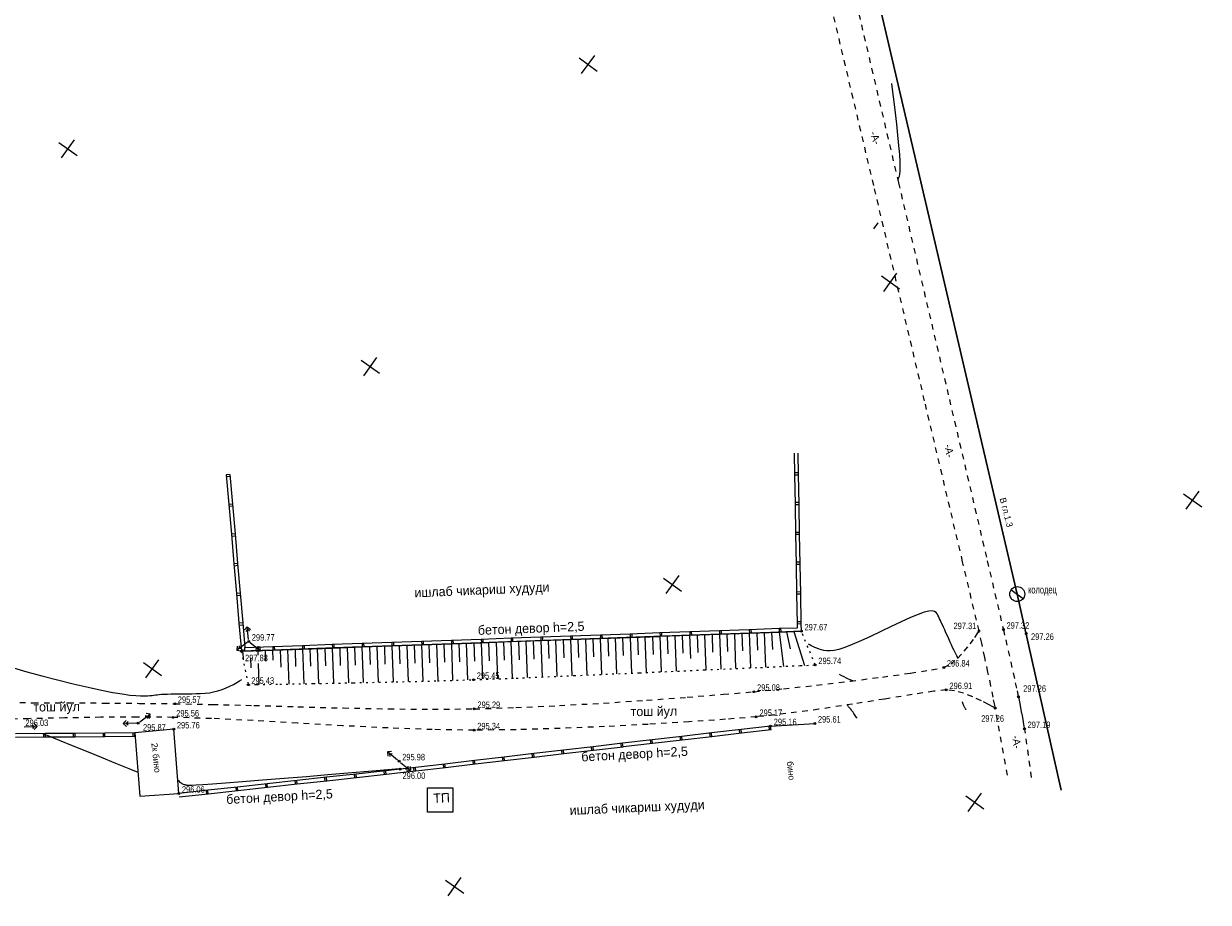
# Model space of a CAD drawing. Extents: x 2931 to 5026, y -2784 to 809.
# Tile 131 of 170: x 3434 to 3752, y -445 to -209. Entities that reach past the tile are written whole.
import ezdxf

# ---------------------------------------------------------------- set-up
doc = ezdxf.new("R2010")
doc.units = 0
doc.header["$MEASUREMENT"] = 0
for name, pattern in [('CONTI', [0]), ('STROT', [1.7, 0.5, -1.2]), ('Д_ТРОТ_ТРУБА', [3, 1.5, -1.5]), ('ДОРОГИ_СТРОЯЩ', [9, 8, -1])]:
    doc.linetypes.add(name, pattern=pattern)
for name, color, linetype in [('(007) Здания', 7, 'Continuous'), ('(014) Водопровод', 5, 'ИК_Водопровод -------в--------'), ('(025) Дорога', 7, 'Continuous'), ('GORIZDEFAULT', 32, 'CONTI'), ('OTKOSDEFAULT', 32, 'CONTI'), ('PI_OTDEFAULT', 172, 'CONTI'), ('PI_TTDEFAULT', 5, 'CONTI'), ('SETKR', 2, 'CONTI'), ('SIT_LDEFAULT', 250, 'CONTI'), ('USLZNDEFAULT', 250, 'CONTI')]:
    doc.layers.add(name, color=color, linetype=linetype)
doc.styles.add('BM-431', font='txt')
doc.styles.add('P-131', font='txt')
doc.styles.add('SHRFT', font='TXT', dxfattribs={"width": 0.75})
doc.linetypes.add('ИК_Водопровод -------в--------', pattern='A,9,-0.6,["В",Standard,S=1.2,R=0,X=0,Y=-0.6],-1.2', length=10.8)

# ---------------------------------------------------------------- blocks, each defined once
blk = doc.blocks.new('BL_333')
at = {"color": 0}
for p, q in [((-3, 0), (3, 0)), ((0, -3), (0, 3))]:
    blk.add_line(p, q, dxfattribs=at)
blk = doc.blocks.new('BL_49')
at = {"color": 0}
blk.add_line((-1, 0), (1, 0), dxfattribs=at)
blk.add_circle((0, 0), 1, dxfattribs=at)
blk = doc.blocks.new('bstrtthtytt434')
at = {"layer": '(007) Здания'}
for p, q in [((3474.56, 325.68), (3464.08, 324.69)), ((3464.08, 324.69), (3465.44, 307.73)), ((3475.9, 308.43), (3474.56, 325.68)), ((3634.74, 326.54), (3646.59, 327.25)), ((3465.44, 307.73), (3475.9, 308.43))]:
    blk.add_line(p, q, dxfattribs=at)
blk.add_lwpolyline([(3542.69, 309.99), (3549.45, 309.99), (3549.45, 303.46), (3542.69, 303.46)], close=True, dxfattribs=at)
at = {"layer": '(025) Дорога', "linetype": 'Д_ТРОТ_ТРУБА'}
for points in [[(3698.3, 313.34), (3694.88, 332.15), (3694.45, 334.26), (3693.83, 337.35), (3693.06, 341.03), (3692.23, 344.96), (3691.4, 348.75), (3690.66, 352.06), (3686.27, 370.65), (3676.06, 413.86), (3662.4, 471.68), (3647.66, 534.09), (3634.2, 591.06), (3624.38, 632.59), (3620.58, 648.66)], [(3627.17, 650.77), (3630.98, 634.56), (3640.81, 592.68), (3654.29, 535.24), (3669.05, 472.38), (3682.7, 414.21), (3692.88, 370.85), (3697.2, 352.44), (3697.83, 349.7), (3698.5, 346.73), (3699.18, 343.72), (3699.82, 340.8), (3700.4, 338.17), (3700.87, 335.97), (3701.22, 334.39), (3701.5, 333.01), (3701.81, 331.43), (3702.12, 329.8), (3702.41, 328.27), (3702.64, 326.99), (3702.8, 326.1), (3704.87, 311.42)], [(3427.22, 332.87), (3436.74, 332.81), (3446.25, 332.77), (3455.77, 332.72), (3465.28, 332.64), (3474.8, 332.54), (3484.93, 332.35), (3496.07, 332.06), (3507.88, 331.72), (3520.03, 331.39), (3532.19, 331.15), (3544.03, 331.05), (3555.2, 331.16), (3566.35, 331.5), (3578.05, 332.03), (3589.89, 332.71), (3601.45, 333.48), (3612.32, 334.28), (3622.06, 335.07), (3630.27, 335.76), (3638.23, 336.54), (3647.08, 337.52), (3656.14, 338.6), (3664.75, 339.71), (3672.25, 340.75), (3677.95, 341.64), (3681.2, 342.28), (3683.06, 343.18), (3684.93, 344.72), (3686.7, 346.61), (3688.27, 348.57), (3689.52, 350.32), (3690.36, 351.57), (3690.66, 352.06)], [(3695.04, 331.36), (3694.55, 331.64), (3693.23, 332.36), (3691.3, 333.33), (3688.98, 334.39), (3686.5, 335.34), (3684.05, 336.02), (3681.88, 336.24), (3678.51, 335.87), (3672.76, 334.99), (3665.27, 333.78), (3656.69, 332.43), (3647.67, 331.05), (3638.85, 329.87), (3630.89, 329.02), (3622.64, 328.36), (3612.82, 327.67), (3601.86, 327), (3590.19, 326.39), (3578.23, 325.9), (3566.41, 325.56), (3555.16, 325.42), (3543.93, 325.59), (3532.07, 326.02), (3519.88, 326.64), (3507.72, 327.34), (3495.86, 328.02), (3484.65, 328.56), (3474.38, 328.88), (3464.68, 328.96), (3454.99, 328.89), (3445.3, 328.72), (3435.6, 328.51), (3425.91, 328.3)]]:
    blk.add_lwpolyline(points, dxfattribs=at)
at = {"color": 5, "linetype": 'ИК_Водопровод -------в--------', "lineweight": 30}
blk.add_lwpolyline([(3595.43, 750.23), (3626.78, 669.33), (3633.78, 649.25), (3700.92, 361.96), (3712.75, 309.29)], dxfattribs=at)
at = {"layer": 'GORIZDEFAULT', "color": 32}
for points in [[(3668.89, 473.05), (3669.05, 473.49), (3669.16, 473.77), (3669.29, 474.15), (3669.39, 474.69), (3669.47, 475.49), (3669.51, 476.58), (3669.48, 478.06), (3669.37, 479.99), (3669.17, 482.39), (3668.9, 485.16), (3668.57, 488.14), (3668.22, 491.17), (3667.87, 494.1), (3667.55, 496.76), (3667.27, 499.01)], [(3662.45, 460.06), (3663.58, 461.62)], [(3685.06, 344.86), (3685.02, 344.94), (3684.67, 345.43), (3683.87, 347.02), (3683.59, 347.62), (3683.27, 348.32), (3682.92, 349.09), (3682.55, 349.92), (3682.17, 350.75), (3681.8, 351.57), (3681.45, 352.35), (3681.11, 353.06), (3680.82, 353.71), (3680.55, 354.3), (3680.29, 354.84), (3680.06, 355.33), (3679.84, 355.82), (3679.62, 356.27), (3679.41, 356.7), (3679.13, 357.06), (3678.72, 357.33), (3678.09, 357.46), (3677.21, 357.4), (3675.97, 357.09), (3674.33, 356.52), (3672.24, 355.64), (3669.79, 354.52), (3667.11, 353.26), (3664.33, 351.93), (3661.58, 350.62), (3658.97, 349.41), (3656.64, 348.4), (3654.68, 347.64), (3653.07, 347.13), (3651.76, 346.82), (3650.69, 346.7), (3649.8, 346.7), (3649.05, 346.8), (3648.39, 346.98), (3647.74, 347.18), (3647.15, 347.42), (3646.59, 347.65), (3646.09, 347.89), (3645.63, 348.11), (3645.24, 348.32), (3644.93, 348.5)], [(3495.38, 346.83), (3496.5, 346.94), (3497.7, 347.03)], [(3431.51, 342.14), (3435.15, 341.12), (3439.17, 340.06), (3443.38, 338.97), (3447.57, 337.92), (3451.56, 336.98), (3455.15, 336.19), (3458.19, 335.57), (3460.7, 335.15), (3462.74, 334.86), (3464.37, 334.7), (3465.66, 334.63), (3466.69, 334.63), (3467.5, 334.66), (3468.17, 334.71), (3468.72, 334.77), (3469.21, 334.83), (3469.67, 334.89), (3470.14, 334.96), (3470.67, 335.02), (3471.29, 335.06), (3472.03, 335.11), (3472.89, 335.14), (3473.84, 335.17), (3474.88, 335.18), (3475.97, 335.2), (3477.11, 335.2), (3478.26, 335.21), (3479.43, 335.22), (3480.59, 335.24), (3481.77, 335.29), (3482.94, 335.37), (3484.1, 335.5), (3485.24, 335.7), (3486.39, 335.99), (3487.51, 336.36), (3488.6, 336.79), (3489.63, 337.25), (3490.6, 337.73), (3491.46, 338.21), (3492.22, 338.64), (3492.83, 339)], [(3656.77, 338.68), (3656.71, 338.7), (3656.57, 338.76), (3656.37, 338.84), (3656.07, 338.97), (3655.67, 339.15), (3655.13, 339.41), (3654.43, 339.75), (3653.85, 340.05), (3653.19, 340.39)], [(3657.93, 328.65), (3657.79, 328.86), (3657.63, 329.1), (3657.45, 329.37), (3657.25, 329.66), (3657.05, 329.95), (3656.85, 330.23), (3656.65, 330.5), (3656.47, 330.74), (3656.31, 330.96), (3656.15, 331.15), (3656, 331.33), (3655.87, 331.47), (3655.76, 331.61), (3655.66, 331.71), (3655.38, 332.23)], [(3687.15, 330.93), (3687.09, 331.04), (3687.02, 331.17), (3686.95, 331.32), (3686.87, 331.47), (3686.78, 331.64), (3686.71, 331.79), (3686.63, 331.95), (3686.32, 332.69), (3686.25, 332.95), (3686.23, 333.07)], [(3439.39, 324.5), (3440.75, 323.99), (3443.76, 322.77), (3447.29, 321.33), (3451.13, 319.76), (3455.09, 318.15), (3458.94, 316.57), (3462.51, 315.13), (3464.92, 314.16)], [(3475.62, 312.03), (3475.88, 311.81), (3476.13, 311.61), (3476.36, 311.43), (3476.56, 311.28), (3476.76, 311.15), (3476.94, 311.04), (3477.12, 310.95), (3477.31, 310.88), (3477.49, 310.82), (3477.67, 310.78), (3477.84, 310.74), (3478.01, 310.71), (3478.19, 310.68), (3478.39, 310.66), (3478.75, 310.65), (3479.42, 310.67), (3480.56, 310.73), (3482.35, 310.84), (3484.91, 311.03), (3488.45, 311.29), (3493, 311.65), (3498.36, 312.09), (3504.17, 312.56), (3510.14, 313.04), (3515.93, 313.52), (3521.24, 313.96), (3525.74, 314.33), (3535.12, 315.13), (3535.27, 315.23), (3535.41, 315.11), (3535.43, 315.1)]]:
    blk.add_lwpolyline(points, dxfattribs=at)
at = {"layer": 'OTKOSDEFAULT', "color": 32}
for p, q in [((3583.84, 349.87), (3551.85, 348.73)), ((3581.03, 349.77), (3581.38, 340.05)), ((3583.03, 349.84), (3583.19, 344.98)), ((3613.2, 350.92), (3583.84, 349.87)), ((3585.02, 349.91), (3585.37, 340.22)), ((3587.02, 349.98), (3587.19, 345.14)), ((3589.02, 350.06), (3589.37, 340.4)), ((3591.02, 350.12), (3591.19, 345.3)), ((3593.01, 350.2), (3593.36, 340.56)), ((3595.02, 350.27), (3595.19, 345.47)), ((3597.01, 350.34), (3597.36, 340.75)), ((3599.02, 350.41), (3599.18, 345.62)), ((3601.02, 350.49), (3601.36, 340.92)), ((3603.02, 350.56), (3603.18, 345.78)), ((3605.01, 350.63), (3605.35, 341.1)), ((3607.01, 350.7), (3607.18, 345.94)), ((3609.01, 350.78), (3609.35, 341.27)), ((3611.01, 350.84), (3611.18, 346.1)), ((3613, 350.91), (3613.23, 344.67)), ((3634.67, 351.69), (3613.2, 350.92)), ((3615.01, 350.99), (3615.17, 346.26)), ((3617, 351.06), (3617.34, 341.62)), ((3619.01, 351.13), (3619.17, 346.42)), ((3621, 351.21), (3621.34, 341.8)), ((3623.01, 351.27), (3623.17, 346.58)), ((3625, 351.35), (3625.34, 341.98)), ((3627, 351.41), (3627.16, 346.73)), ((3629, 351.49), (3629.33, 342.15)), ((3631, 351.56), (3631.17, 346.9)), ((3632.99, 351.63), (3633.32, 342.33)), ((3642.99, 351.98), (3634.67, 351.69)), ((3634.99, 351.7), (3635.22, 347.06)), ((3636.99, 351.77), (3638.23, 342.56)), ((3639, 351.85), (3640.01, 347.26)), ((3640.99, 351.92), (3643.85, 342.81)), ((3501.02, 346.91), (3492.7, 346.62)), ((3497.09, 346.77), (3497.13, 345.56)), ((3499.08, 346.84), (3499.17, 344.08)), ((3522.49, 347.68), (3501.02, 346.91)), ((3501.09, 346.91), (3501.18, 344.19)), ((3503.09, 346.98), (3503.25, 342.38)), ((3505.08, 347.05), (3505.41, 337.83)), ((3507.09, 347.13), (3507.25, 342.5)), ((3509.08, 347.2), (3509.42, 337.89)), ((3511.08, 347.26), (3511.24, 342.6)), ((3513.08, 347.34), (3513.42, 337.97)), ((3515.08, 347.41), (3515.25, 342.71)), ((3517.08, 347.48), (3517.42, 338.05)), ((3519.08, 347.55), (3519.24, 342.82)), ((3521.07, 347.62), (3521.41, 338.13)), ((3551.85, 348.73), (3522.49, 347.68)), ((3523.07, 347.7), (3523.24, 342.93)), ((3525.07, 347.77), (3525.41, 338.22)), ((3527.06, 347.84), (3527.23, 343.05)), ((3529.07, 347.91), (3529.41, 338.3)), ((3531.07, 347.99), (3531.23, 343.17)), ((3533.07, 348.05), (3533.42, 338.39)), ((3535.06, 348.13), (3535.23, 343.28)), ((3537.07, 348.2), (3537.42, 338.49)), ((3539.06, 348.27), (3539.23, 343.4)), ((3541.06, 348.34), (3541.41, 338.59)), ((3543.05, 348.41), (3543.23, 343.53)), ((3545.06, 348.49), (3545.41, 338.69)), ((3547.05, 348.56), (3547.22, 343.65)), ((3549.06, 348.63), (3549.4, 338.81)), ((3551.05, 348.71), (3551.23, 343.79)), ((3553.05, 348.78), (3553.4, 338.93)), ((3555.05, 348.84), (3555.22, 343.92)), ((3557.04, 348.92), (3557.38, 339.43)), ((3559.04, 348.98), (3559.21, 344.06)), ((3561.04, 349.06), (3561.4, 339.23)), ((3563.04, 349.13), (3563.22, 344.22)), ((3565.04, 349.2), (3565.39, 339.38)), ((3567.04, 349.27), (3567.21, 344.36)), ((3569.04, 349.35), (3569.39, 339.55)), ((3571.04, 349.42), (3571.2, 344.52)), ((3573.04, 349.48), (3573.38, 339.71)), ((3575.03, 349.55), (3575.2, 344.67)), ((3577.03, 349.62), (3577.39, 339.88)), ((3579.03, 349.7), (3579.2, 344.83)), ((3493.11, 346.32), (3493.18, 344.28)), ((3495.14, 344.84), (3495.24, 342.18)), ((3497.21, 343.34), (3497.41, 337.71))]:
    blk.add_line(p, q, dxfattribs=at)
at = {"layer": 'OTKOSDEFAULT', "color": 32, "linetype": 'STROT'}
for p, q in [((3646.71, 342.94), (3642.99, 351.98)), ((3492.7, 346.62), (3494.52, 337.64)), ((3582, 340.08), (3599.57, 340.84)), ((3599.57, 340.84), (3616.97, 341.61)), ((3616.97, 341.61), (3632.06, 342.28)), ((3632.06, 342.28), (3642.68, 342.76)), ((3642.68, 342.76), (3646.71, 342.94)), ((3494.52, 337.64), (3496.82, 337.68)), ((3496.82, 337.68), (3502.99, 337.78)), ((3502.99, 337.78), (3511.99, 337.94)), ((3511.99, 337.94), (3522.75, 338.16)), ((3522.75, 338.16), (3534.21, 338.41)), ((3534.21, 338.41), (3545.32, 338.68)), ((3545.32, 338.68), (3555.01, 338.98)), ((3555.01, 338.98), (3566.44, 339.42)), ((3566.44, 339.42), (3582, 340.08))]:
    blk.add_line(p, q, dxfattribs=at)
at = {"layer": 'PI_TTDEFAULT', "color": 0}
for centre in [(3642.99, 351.98), (3690.66, 352.06), (3697.2, 352.44), (3703.36, 351.41), (3492.7, 346.62), (3494.66, 349.24), (3646.71, 342.94), (3681.2, 342.28), (3494.52, 337.64), (3555.01, 338.98), (3630.27, 335.76), (3681.88, 336.24), (3701.22, 334.39), (3474.8, 332.54), (3555.2, 331.16), (3695.04, 331.36), (3465.01, 327.34), (3474.38, 328.88), (3630.89, 329.02), (3646.59, 327.25), (3474.56, 325.68), (3555.16, 325.42), (3634.74, 326.54), (3702.86, 325.78), (3535.02, 317.11), (3535.32, 314.95), (3475.9, 308.43)]:
    blk.add_circle(centre, 0.25, dxfattribs=at)
for p in [(3642.99, 351.98), (3690.66, 352.06), (3697.2, 352.44), (3492.7, 346.62), (3494.66, 349.24), (3646.71, 342.94), (3681.2, 342.28), (3494.52, 337.64), (3555.01, 338.98), (3630.27, 335.76), (3681.88, 336.24), (3701.22, 334.39), (3474.8, 332.54), (3555.2, 331.16), (3695.04, 331.36), (3474.38, 328.88), (3630.89, 329.02), (3465.01, 327.34), (3474.56, 325.68), (3555.16, 325.42), (3634.74, 326.54), (3646.59, 327.25), (3702.86, 325.78), (3535.02, 317.11), (3535.32, 314.95), (3475.9, 308.43)]:
    blk.add_point(p, dxfattribs=at)
at = {"layer": 'SIT_LDEFAULT', "color": 250}
for p, q in [((3641.22, 394.01), (3641.11, 399.81)), ((3642.22, 394.02), (3642.12, 399.83)), ((3642.22, 394.52), (3641.22, 394.51)), ((3489.64, 394.08), (3488.64, 394)), ((3488.64, 394), (3489.32, 386.03)), ((3488.68, 393.5), (3489.68, 393.59)), ((3489.64, 394.08), (3490.32, 386.12)), ((3641.22, 394.01), (3642.22, 394.02)), ((3641.37, 386.01), (3641.22, 394.01)), ((3642.37, 386.03), (3642.23, 394.03)), ((3490.32, 386.11), (3489.32, 386.03)), ((3489.32, 386.03), (3490.01, 378.05)), ((3489.37, 385.53), (3490.36, 385.62)), ((3490.32, 386.11), (3491, 378.15)), ((3642.36, 386.53), (3641.36, 386.51)), ((3641.37, 386.01), (3642.37, 386.03)), ((3641.52, 378.01), (3641.37, 386)), ((3642.52, 378.03), (3642.37, 386.03)), ((3642.51, 378.53), (3641.51, 378.51)), ((3491.01, 378.14), (3490.01, 378.06)), ((3490.01, 378.06), (3490.69, 370.09)), ((3490.06, 377.56), (3491.05, 377.65)), ((3491.01, 378.14), (3491.69, 370.18)), ((3641.52, 378.01), (3642.52, 378.03)), ((3641.67, 370.02), (3641.52, 378.01)), ((3642.67, 370.03), (3642.52, 378.03)), ((3491.68, 370.17), (3490.69, 370.09)), ((3490.69, 370.09), (3491.37, 362.12)), ((3490.73, 369.59), (3491.73, 369.69)), ((3491.68, 370.17), (3492.36, 362.21)), ((3642.66, 370.53), (3641.66, 370.52)), ((3641.81, 362.01), (3641.66, 370.01)), ((3641.67, 370.02), (3642.67, 370.03)), ((3642.81, 362.03), (3642.67, 370.03)), ((3642.8, 362.53), (3641.8, 362.51)), ((3492.37, 362.2), (3491.37, 362.12)), ((3491.37, 362.12), (3492.05, 354.14)), ((3491.41, 361.62), (3492.41, 361.71)), ((3492.37, 362.2), (3493.05, 354.24)), ((3641.94, 354.02), (3641.8, 362.01)), ((3641.81, 362.01), (3642.81, 362.03)), ((3642.94, 354.03), (3642.8, 362.03)), ((3493.06, 354.23), (3492.06, 354.15)), ((3492.06, 354.15), (3492.7, 346.62)), ((3492.1, 353.65), (3493.1, 353.74)), ((3493.06, 354.23), (3493.62, 347.66)), ((3493.56, 352.35), (3494.28, 353.22)), ((3494.61, 349.74), (3494.28, 353.22)), ((3494.28, 353.22), (3495.16, 352.5)), ((3637.01, 352.78), (3641.96, 352.95)), ((3642.94, 354.53), (3641.94, 354.52)), ((3641.94, 354.02), (3642.94, 354.03)), ((3641.96, 352.95), (3641.94, 354.02)), ((3642.99, 351.98), (3642.95, 354.04)), ((3494.36, 352.42), (3493.91, 351.88)), ((3494.9, 351.98), (3494.36, 352.42)), ((3549.07, 349.63), (3557.06, 349.91)), ((3557.06, 349.91), (3565.06, 350.2)), ((3557.06, 349.91), (3557.1, 348.91)), ((3557.6, 348.93), (3557.57, 349.93)), ((3565.06, 350.2), (3573.05, 350.49)), ((3565.06, 350.2), (3565.09, 349.2)), ((3565.59, 349.22), (3565.56, 350.22)), ((3573.05, 350.49), (3581.05, 350.77)), ((3573.05, 350.49), (3573.09, 349.48)), ((3573.09, 349.48), (3581.08, 349.77)), ((3573.59, 349.5), (3573.56, 350.5)), ((3581.05, 350.77), (3589.04, 351.06)), ((3581.05, 350.77), (3581.08, 349.77)), ((3581.08, 349.77), (3589.08, 350.05)), ((3581.58, 349.79), (3581.55, 350.79)), ((3589.04, 351.06), (3597.04, 351.34)), ((3589.04, 351.06), (3589.08, 350.05)), ((3589.08, 350.05), (3597.07, 350.34)), ((3589.58, 350.07), (3589.55, 351.07)), ((3597.04, 351.34), (3605.03, 351.63)), ((3597.04, 351.34), (3597.07, 350.34)), ((3597.07, 350.34), (3605.07, 350.62)), ((3597.57, 350.36), (3597.54, 351.36)), ((3605.04, 351.64), (3613.03, 351.92)), ((3605.04, 351.64), (3605.07, 350.63)), ((3605.07, 350.63), (3613.07, 350.92)), ((3605.57, 350.65), (3605.54, 351.65)), ((3613.03, 351.92), (3621.03, 352.21)), ((3613.03, 351.92), (3613.07, 350.92)), ((3613.07, 350.92), (3621.06, 351.2)), ((3613.57, 350.94), (3613.54, 351.94)), ((3621.03, 352.21), (3629.02, 352.49)), ((3621.03, 352.21), (3621.06, 351.2)), ((3621.06, 351.2), (3629.06, 351.49)), ((3621.56, 351.22), (3621.53, 352.22)), ((3629.02, 352.49), (3637.01, 352.78)), ((3629.02, 352.49), (3629.06, 351.49)), ((3629.06, 351.49), (3637.05, 351.77)), ((3629.56, 351.51), (3629.53, 352.51)), ((3637.01, 352.78), (3637.05, 351.77)), ((3637.05, 351.77), (3642.99, 351.98)), ((3637.55, 351.8), (3637.52, 352.79)), ((3494.25, 348.94), (3491.44, 346.87)), ((3491.6, 347.98), (3491.44, 346.87)), ((3491.44, 346.87), (3492.56, 346.69)), ((3492.09, 347.33), (3492.19, 348.04)), ((3492.78, 347.23), (3492.09, 347.33)), ((3492.7, 346.62), (3493.14, 346.63)), ((3493.13, 347.1), (3493.14, 346.63)), ((3493.14, 346.63), (3501.14, 346.91)), ((3493.64, 346.65), (3493.61, 347.65)), ((3493.62, 347.66), (3501.1, 347.92)), ((3495.05, 348.93), (3497.79, 346.74)), ((3497.16, 347.24), (3496.46, 347.16)), ((3496.66, 346.62), (3497.79, 346.74)), ((3497.08, 347.95), (3497.16, 347.24)), ((3497.79, 346.74), (3497.66, 347.87)), ((3501.1, 347.92), (3509.1, 348.2)), ((3501.1, 347.92), (3501.14, 346.91)), ((3501.14, 346.91), (3509.13, 347.2)), ((3501.64, 346.94), (3501.61, 347.93)), ((3509.1, 348.2), (3517.09, 348.49)), ((3509.1, 348.2), (3509.13, 347.2)), ((3509.13, 347.2), (3517.13, 347.48)), ((3509.63, 347.22), (3509.6, 348.22)), ((3517.09, 348.49), (3525.08, 348.77)), ((3517.09, 348.49), (3517.13, 347.48)), ((3517.13, 347.48), (3525.12, 347.77)), ((3517.62, 347.51), (3517.6, 348.5)), ((3525.08, 348.77), (3533.08, 349.06)), ((3525.08, 348.77), (3525.12, 347.77)), ((3525.12, 347.77), (3533.12, 348.06)), ((3525.62, 347.79), (3525.59, 348.79)), ((3533.08, 349.06), (3541.07, 349.34)), ((3533.08, 349.06), (3533.12, 348.06)), ((3533.12, 348.06), (3541.11, 348.34)), ((3533.61, 348.08), (3533.58, 349.07)), ((3541.07, 349.34), (3549.07, 349.63)), ((3541.07, 349.34), (3541.11, 348.34)), ((3541.11, 348.34), (3549.11, 348.63)), ((3541.61, 348.36), (3541.58, 349.36)), ((3549.07, 349.63), (3549.11, 348.63)), ((3549.11, 348.63), (3557.1, 348.91)), ((3549.6, 348.65), (3549.57, 349.65)), ((3557.1, 348.91), (3565.09, 349.2)), ((3565.09, 349.2), (3573.09, 349.48)), ((3461.79, 328.04), (3461.01, 327.21)), ((3461.81, 327.24), (3462.3, 327.75)), ((3465.42, 327.64), (3468.23, 329.71)), ((3466.89, 329.35), (3467.58, 329.24)), ((3468.23, 329.71), (3467.11, 329.88)), ((3467.58, 329.24), (3467.48, 328.54)), ((3468.06, 328.6), (3468.23, 329.71)), ((3440.08, 324.53), (3432.08, 324.47)), ((3434.4, 326.34), (3437.91, 326.45)), ((3436.58, 326.91), (3437.1, 326.42)), ((3437.1, 326.42), (3436.62, 325.91)), ((3437.91, 326.45), (3437.07, 327.23)), ((3437.13, 325.62), (3437.91, 326.45)), ((3439.58, 324.52), (3439.59, 323.53)), ((3448.07, 324.58), (3440.07, 324.52)), ((3440.09, 323.53), (3440.08, 324.53)), ((3447.58, 324.57), (3447.58, 323.58)), ((3456.08, 324.63), (3448.07, 324.58)), ((3448.08, 323.58), (3448.07, 324.58)), ((3455.58, 324.63), (3455.58, 323.63)), ((3464.08, 324.69), (3456.08, 324.63)), ((3456.08, 323.64), (3456.08, 324.63)), ((3464.52, 327.32), (3461.01, 327.21)), ((3461.01, 327.21), (3461.84, 326.43)), ((3462.34, 326.75), (3461.81, 327.24)), ((3463.58, 324.68), (3463.59, 323.69)), ((3464.09, 323.7), (3464.08, 324.69)), ((3618.85, 324.69), (3610.9, 323.76)), ((3618.35, 324.63), (3618.47, 323.64)), ((3618.96, 323.69), (3618.85, 324.69)), ((3626.8, 325.61), (3618.86, 324.69)), ((3626.91, 324.62), (3618.96, 323.69)), ((3626.3, 325.56), (3626.42, 324.57)), ((3634.74, 326.54), (3626.8, 325.61)), ((3626.91, 324.62), (3626.8, 325.61)), ((3634.86, 325.55), (3626.9, 324.62)), ((3634.24, 326.49), (3634.36, 325.5)), ((3634.86, 325.55), (3634.74, 326.54)), ((3440.09, 323.53), (3432.08, 323.48)), ((3448.08, 323.58), (3440.08, 323.53)), ((3456.08, 323.64), (3448.08, 323.58)), ((3464.09, 323.7), (3456.08, 323.64)), ((3595.01, 321.91), (3587.07, 320.98)), ((3594.51, 321.85), (3594.63, 320.86)), ((3602.95, 322.84), (3595.01, 321.91)), ((3595.13, 320.91), (3595.01, 321.91)), ((3603.07, 321.84), (3595.12, 320.92)), ((3602.45, 322.78), (3602.58, 321.79)), ((3603.07, 321.84), (3602.95, 322.84)), ((3610.9, 323.76), (3602.96, 322.83)), ((3611.02, 322.76), (3603.07, 321.84)), ((3610.4, 323.71), (3610.53, 322.72)), ((3611.02, 322.76), (3610.9, 323.76)), ((3618.96, 323.69), (3611.01, 322.77)), ((3533.01, 319.72), (3531.89, 319.6)), ((3534.63, 317.42), (3531.89, 319.6)), ((3531.89, 319.6), (3532.02, 318.47)), ((3532.51, 319.1), (3533.21, 319.18)), ((3532.59, 318.4), (3532.51, 319.1)), ((3563.23, 318.2), (3555.29, 317.27)), ((3562.73, 318.15), (3562.85, 317.16)), ((3571.17, 319.13), (3563.23, 318.2)), ((3563.35, 317.2), (3563.23, 318.2)), ((3571.29, 318.13), (3563.34, 317.21)), ((3570.67, 319.07), (3570.8, 318.08)), ((3579.12, 320.06), (3571.17, 319.13)), ((3571.29, 318.13), (3571.17, 319.13)), ((3579.23, 319.06), (3571.28, 318.14)), ((3578.62, 320), (3578.74, 319.01)), ((3587.07, 320.98), (3579.12, 320.05)), ((3579.23, 319.06), (3579.12, 320.06)), ((3587.18, 319.98), (3579.23, 319.06)), ((3586.57, 320.93), (3586.69, 319.94)), ((3587.18, 319.98), (3587.07, 320.98)), ((3595.13, 320.91), (3587.17, 319.99)), ((3535.32, 314.95), (3531.44, 314.53)), ((3539.39, 315.43), (3535.32, 314.95)), ((3535.4, 316.79), (3538.12, 314.58)), ((3536.79, 315.01), (3537.5, 315.08)), ((3537.5, 315.08), (3537.43, 315.78)), ((3538, 315.7), (3538.12, 314.58)), ((3538.89, 315.37), (3539.01, 314.38)), ((3547.34, 316.35), (3539.39, 315.42)), ((3539.5, 314.43), (3539.39, 315.43)), ((3547.45, 315.35), (3539.5, 314.43)), ((3546.84, 316.29), (3546.96, 315.3)), ((3555.28, 317.28), (3547.34, 316.35)), ((3547.45, 315.35), (3547.34, 316.35)), ((3555.4, 316.28), (3547.44, 315.36)), ((3554.78, 317.22), (3554.9, 316.23)), ((3555.4, 316.28), (3555.28, 317.28)), ((3563.35, 317.2), (3555.4, 316.28)), ((3507.58, 311.91), (3499.63, 311.04)), ((3507.08, 311.85), (3507.19, 310.86)), ((3515.54, 312.78), (3507.58, 311.91)), ((3507.69, 310.92), (3507.58, 311.91)), ((3515.64, 311.79), (3507.69, 310.92)), ((3515.04, 312.72), (3515.14, 311.73)), ((3523.49, 313.65), (3515.54, 312.78)), ((3515.64, 311.79), (3515.54, 312.78)), ((3523.59, 312.66), (3515.64, 311.79)), ((3522.99, 313.6), (3523.1, 312.6)), ((3531.44, 314.53), (3523.49, 313.65)), ((3523.59, 312.66), (3523.49, 313.65)), ((3531.55, 313.54), (3523.59, 312.66)), ((3530.94, 314.47), (3531.05, 313.48)), ((3531.55, 313.54), (3531.44, 314.53)), ((3535.43, 313.96), (3531.55, 313.54)), ((3539.5, 314.43), (3535.42, 313.96)), ((3538.12, 314.58), (3536.99, 314.46)), ((3483.72, 309.3), (3475.9, 308.44)), ((3483.22, 309.24), (3483.33, 308.25)), ((3491.67, 310.17), (3483.72, 309.3)), ((3483.83, 308.3), (3483.72, 309.3)), ((3491.78, 309.18), (3483.83, 308.3)), ((3491.17, 310.11), (3491.28, 309.12)), ((3491.78, 309.18), (3491.67, 310.17)), ((3499.63, 311.04), (3491.68, 310.16)), ((3499.74, 310.04), (3491.79, 309.17)), ((3499.13, 310.98), (3499.24, 309.99)), ((3499.74, 310.04), (3499.63, 311.04)), ((3507.69, 310.92), (3499.74, 310.04)), ((3483.83, 308.3), (3476.01, 307.45))]:
    blk.add_line(p, q, dxfattribs=at)
at = {"layer": 'SETKR', "color": 92, "rotation": 324.2135499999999}
for p in [(3585.77, 504.13), (3446.18, 481.48), (3666.89, 445.65), (3527.3, 423.01), (3748.01, 387.17), (3608.42, 364.53), (3468.82, 341.89), (3689.54, 306.05), (3549.94, 283.41)]:
    blk.add_blockref('BL_333', p, dxfattribs=at)
at = {"layer": 'USLZNDEFAULT', "color": 5, "xscale": 2, "yscale": 2, "zscale": 2, "rotation": 324}
blk.add_blockref('BL_49', (3700.92, 361.96), dxfattribs=at)
at = {"layer": '(007) Здания', "style": 'P-131'}
for s, height, rotation, p in [('ишлаб чикариш худуди', 2.5, 2.4516, (3539.2, 361.09, -416.96)), ('бетон девор h=2,5', 2.5, 2.2444, (3556.21, 351.01)), ('тош йул', 2.5, 0.6149, (3436.88, 330.43)), ('тош йул', 2.5, 0.6149, (3597.17, 329.19)), ('2к бино', 1.7, 276.3467, (3468.53, 321.89)), ('бетон девор h=2,5', 2.5, 3.112, (3583.99, 317.02)), ('бино', 1.7, 276.3467, (3639.06, 317.01)), ('бетон девор h=2,5', 2.5, 3.112, (3488.69, 305.6)), ('ТП', 2.5, 2.4516, (3544.26, 305.91, -416.96)), ('ишлаб чикариш худуди', 2.5, 2.4516, (3580.85, 302.69))]:
    blk.add_text(s, height=height, rotation=rotation, dxfattribs=at).set_placement(p)
at = {"layer": '(014) Водопровод', "color": 0, "linetype": 'Continuous', "style": 'BM-431'}
blk.add_text('В гл.1.3', height=1.7, rotation=284.179, dxfattribs=at).set_placement((3696.18, 387.61, 0.5))
at = {"layer": '(025) Дорога', "linetype": 'ДОРОГИ_СТРОЯЩ', "style": 'BM-431'}
for rotation, p in [(288.8847, (3661.32, 485.82)), (278.7755, (3681.41, 402.01)), (278.1438, (3699.54, 323.87))]:
    blk.add_text('-А-', height=2, rotation=rotation, dxfattribs=at).set_placement(p)
at = {"layer": 'PI_OTDEFAULT', "color": 5, "style": 'SHRFT', "width": 0.75}
blk.add_text('колодец', height=2, dxfattribs=at).set_placement((3703.84, 362.13))
at = {"layer": 'PI_OTDEFAULT', "color": 0, "style": 'SHRFT', "width": 0.75}
for s, p in [('297.67', (3643.83, 352.21)), ('297.31', (3683.83, 352.56)), ('297.32', (3698.04, 352.66)), ('299.77', (3495.5, 349.46)), ('297.26', (3704.62, 349.66)), ('297.88', (3493.68, 343.95)), ('295.74', (3647.54, 343.17)), ('296.84', (3682.04, 342.5)), ('295.45', (3555.85, 339.2)), ('295.43', (3495.36, 337.86)), ('295.08', (3631.11, 335.99)), ('296.91', (3682.72, 336.46)), ('297.26', (3702.52, 335.73)), ('295.57', (3475.64, 332.76)), ('295.56', (3475.22, 329.1)), ('295.29', (3556.04, 331.38)), ('295.17', (3631.73, 329.24)), ('296.03', (3434.74, 326.54)), ('295.76', (3475.4, 325.9)), ('295.16', (3635.58, 326.77)), ('295.61', (3647.43, 327.48)), ('297.26', (3691.25, 327.7)), ('297.19', (3703.7, 326)), ('295.87', (3466.29, 325.31)), ('295.34', (3556, 325.65)), ('295.98', (3535.86, 317.33)), ('296.00', (3535.94, 312.35)), ('296.06', (3476.74, 308.65))]:
    blk.add_text(s, height=1.75, dxfattribs=at).set_placement(p)

msp = doc.modelspace()

# ---------------------------------------------------------------- block references
at = {"linetype": 'ByBlock'}
msp.add_blockref('bstrtthtytt434', (0, -724.21), dxfattribs=at)

doc.saveas('drawing.dxf')
